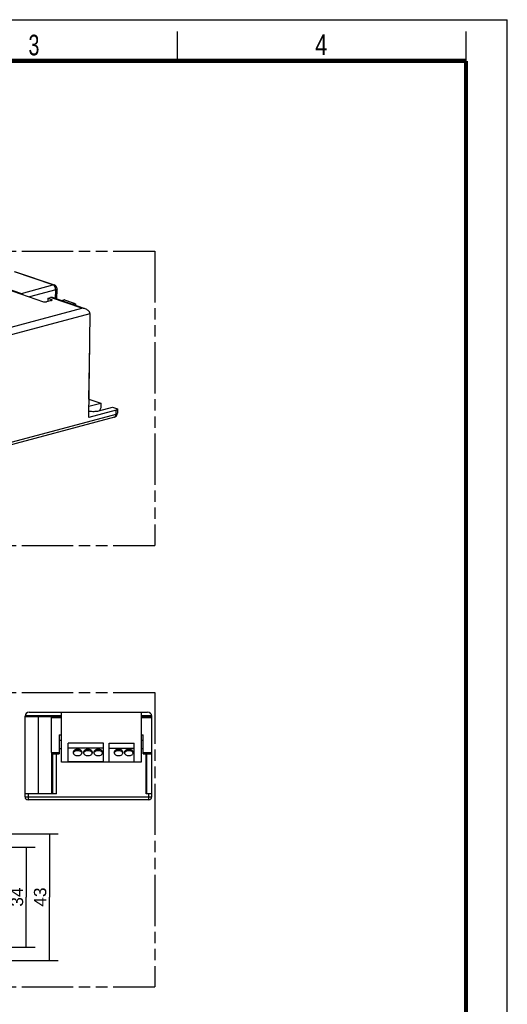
# Model space of a CAD drawing. Header units: millimetres. Extents: x 0 to 210, y 0 to 297.
# Tile 7 of 7: x 127 to 210, y 130 to 297. Entities that reach past the tile are written whole.
import ezdxf
from ezdxf.enums import TextEntityAlignment as Align

# ---------------------------------------------------------------- set-up
doc = ezdxf.new("R2010")
doc.units = ezdxf.units.MM
doc.header["$LTSCALE"] = 19.36
doc.linetypes.add('PHANTOM', pattern=[0.8, 0.45, -0.05, 0.1, -0.05, 0.1, -0.05])
doc.layers.get('0').update_dxf_attribs({"linetype": 'CONTINUOUS'})
doc.layers.add('DEFAULT_3', color=7, linetype='PHANTOM')
doc.layers.add('Z_DIM_2D', color=7, linetype='CONTINUOUS')
doc.styles.add('TEXTSTYLE_2', font='txt', dxfattribs={"width": 0.75})
doc.styles.add('TEXTSTYLE_3', font='helveticaneueltw1g-ltcn.otf')
doc.dimstyles.new('DIMSTYLE_2', dxfattribs={"dimtxt": 2.1, "dimasz": 3.5, "dimexe": 1.5, "dimexo": 0, "dimgap": 0.525, "dimtad": 1, "dimdec": 3, "dimlfac": 2, "dimdsep": 46, "dimtxsty": 'TEXTSTYLE_3', "dimcen": 0.09, "dimclrt": 5, "dimadec": 0, "dimazin": 0, "dimtp": 0.3, "dimtm": 0.3, "dimtfac": 1, "dimtdec": 3, "dimtofl": 0, "dimtmove": 0, "dimatfit": 3, "dimfxl": 0, "dimtolj": 1, "dimarcsym": 0})

# ---------------------------------------------------------------- blocks, each defined once
blk = doc.blocks.new('*D2')
at = {"layer": 'Z_DIM_2D', "color": 2, "linetype": 'Continuous'}
for p, q in [((116.71, 158.68), (133.73, 158.68)), ((132.23, 158.68), (132.23, 147.93)), ((132.23, 137.18), (132.23, 147.93)), ((116.71, 137.18), (133.73, 137.18))]:
    blk.add_line(p, q, dxfattribs=at)
at = {"layer": 'Z_DIM_2D', "color": 5, "linetype": 'Continuous', "style": 'TEXTSTYLE_3'}
blk.add_text('43', height=2.1, rotation=90, dxfattribs=at).set_placement((131.71, 147.93), align=Align.CENTER)
blk = doc.blocks.new('_NONE')
blk = doc.blocks.new('*D7')
at = {"layer": 'Z_DIM_2D', "color": 2, "linetype": 'Continuous'}
for p, q in [((59.25, 156.43), (129.8, 156.43)), ((128.3, 156.43), (128.3, 147.93)), ((128.3, 139.43), (128.3, 147.93)), ((119.5, 139.43), (129.8, 139.43))]:
    blk.add_line(p, q, dxfattribs=at)
at = {"layer": 'Z_DIM_2D', "color": 5, "linetype": 'Continuous', "style": 'TEXTSTYLE_3'}
blk.add_text('34', height=2.1, rotation=90, dxfattribs=at).set_placement((127.78, 147.93), align=Align.CENTER)

msp = doc.modelspace()

# ---------------------------------------------------------------- linework, layer by layer
at = {"color": 2, "linetype": 'Continuous'}
for p, q in [((0, 297), (210, 297)), ((210, 0), (210, 297)), ((154, 290), (154, 295)), ((203, 290), (203, 295))]:
    msp.add_line(p, q, dxfattribs=at)
at = {"color": 7, "linetype": 'Continuous'}
for p, q in [((117.42748, 253.8205), (131.26411, 249.08583)), ((126.5085, 254.17552), (133.06401, 251.93233)), ((133.51497, 249.51228), (133.53733, 251.26108)), ((132.58363, 249.2939), (131.7586, 249.07367)), ((131.97291, 249.65992), (131.96612, 249.12907)), ((131.9732, 249.65982), (132.6048, 249.4437)), ((131.9733, 249.65979), (132.43637, 249.78339)), ((138.32479, 247.86644), (132.74227, 249.77669)), ((134.23415, 249.26619), (134.69801, 249.39001)), ((134.80752, 249.38753), (136.58629, 248.77887)), ((138.92176, 229.40357), (139.14637, 246.97466)), ((138.96487, 232.53975), (139.08082, 241.61027)), ((138.96487, 232.53975), (140.97082, 231.85335)), ((138.94616, 231.31291), (140.97082, 231.85335)), ((140.63835, 230.55372), (142.95877, 231.1731)), ((140.97082, 231.85335), (140.96229, 231.1864)), ((142.95877, 231.1731), (143.62142, 230.94635)), ((143.27777, 229.46544), (77.27476, 211.84737)), ((143.57909, 230.64675), (138.92176, 229.40357)), ((143.80571, 230.79976), (143.79719, 230.13281)), ((128.81361, 179.35269), (148.91361, 179.35269)), ((134.29711, 170.85269), (134.29711, 179.35269)), ((147.81361, 179.35269), (147.81361, 170.85269)), ((128.11361, 164.95269), (128.11361, 178.65269)), ((128.11361, 178.60269), (134.29711, 178.60269)), ((147.81361, 178.60269), (149.61361, 178.60269)), ((149.61361, 164.95269), (149.61361, 178.65269)), ((133.92212, 175.4665), (133.92212, 172.25269)), ((133.92212, 175.4665), (134.29712, 175.4665)), ((133.92212, 174.60269), (134.29712, 174.60269)), ((135.41361, 170.85269), (135.41361, 174.05269)), ((141.41361, 174.05269), (135.41361, 174.05269)), ((141.41361, 170.85269), (141.41361, 174.05269)), ((142.36361, 174.05269), (146.61361, 174.05269)), ((142.36361, 170.85269), (142.36361, 174.05269)), ((146.61361, 170.85269), (146.61361, 174.05269)), ((147.81232, 174.60269), (148.18611, 174.60269)), ((147.8126, 175.4665), (148.18611, 175.4665)), ((148.18611, 172.25269), (148.18611, 175.4665)), ((141.41361, 173.25269), (135.41361, 173.25269)), ((142.36361, 173.25269), (146.61361, 173.25269)), ((132.62879, 165.45269), (132.62879, 172.25269)), ((132.62879, 172.25269), (133.92212, 172.25269)), ((133.42212, 165.45269), (133.42212, 172.25269)), ((147.81345, 170.85269), (134.29711, 170.85269)), ((141.41361, 170.90269), (135.41361, 170.90269)), ((142.36361, 170.90269), (146.61361, 170.90269)), ((148.18611, 172.25269), (149.61361, 172.25269)), ((148.68611, 165.45269), (148.68611, 172.25269)), ((133.42212, 165.45269), (128.11361, 165.45269)), ((149.11361, 164.45269), (128.61361, 164.45269)), ((149.61361, 165.45269), (148.68611, 165.45269))]:
    msp.add_line(p, q, dxfattribs=at)
at = {"color": 9, "linetype": 'Continuous'}
for p, q in [((120.92766, 252.74871), (127.48317, 250.50552)), ((132.84591, 251.93698), (126.2904, 254.18017)), ((127.48317, 250.50552), (132.84591, 251.93698)), ((133.31071, 251.10807), (128.841, 249.91498)), ((133.29129, 249.58883), (133.31071, 251.10807)), ((137.73814, 247.96922), (132.43637, 249.78339)), ((132.60288, 249.29365), (132.6048, 249.4437)), ((136.5103, 248.76988), (134.69801, 249.39001)), ((119.71723, 243.15893), (137.73814, 247.96922)), ((139.12296, 247.00469), (82.68601, 231.94007)), ((77.56756, 212.36172), (143.57057, 229.9798)), ((143.57057, 229.9798), (143.57909, 230.64675)), ((134.29711, 178.69637), (128.11498, 178.69637)), ((130.41313, 165.45269), (130.41313, 178.60269)), ((134.29712, 178.35705), (132.5727, 178.35705)), ((149.61361, 178.35705), (147.81343, 178.35705)), ((149.61225, 178.69644), (147.81361, 178.69644)), ((132.59364, 172.49833), (133.92212, 172.49833)), ((134.29712, 173.10266), (133.92212, 173.10266)), ((148.18611, 173.10265), (147.81294, 173.10265)), ((148.18611, 172.49833), (149.61361, 172.49833)), ((132.77869, 172.25269), (132.77869, 165.45269)), ((148.74561, 172.25269), (148.74561, 165.45269)), ((128.11361, 164.95269), (149.61361, 164.95269)), ((128.61361, 165.45269), (128.61361, 164.45269)), ((149.11361, 164.45269), (149.11361, 165.45269))]:
    msp.add_line(p, q, dxfattribs=at)
at = {"color": 7, "linetype": 'Continuous', "const_width": 0.7}
for points in [[(7, 290), (203, 290)], [(203, 7), (203, 290)]]:
    msp.add_lwpolyline(points, dxfattribs=at)
at = {"color": 7, "linetype": 'Continuous'}
for centre, radius, start, end in [((132.83734, 251.26999), 0.70006, 359.2706535, 71.1068521), ((140.10662, 231.12369), 0.83035, 318.8795405, 321.2190704), ((143.09719, 230.1418), 0.70006, 284.9488635, 359.2641649), ((128.81361, 178.65269), 0.7, 90, 180), ((148.91361, 178.65269), 0.7, 0, 90), ((136.68842, 172.31208), 0.40031, 159.6470553, 166.5104483), ((137.38766, 172.31175), 0.4015, 13.4945719, 20.9715354), ((138.43842, 172.31208), 0.40031, 159.6470553, 166.5104483), ((139.13766, 172.31175), 0.4015, 13.4945719, 20.9715354), ((140.18842, 172.31208), 0.40031, 159.6470553, 166.5104483), ((140.88766, 172.31175), 0.4015, 13.4945719, 20.9715354), ((143.63842, 172.31208), 0.40031, 159.6470553, 166.5104483), ((144.33766, 172.31175), 0.4015, 13.4945719, 20.9715354), ((145.38842, 172.31208), 0.40031, 159.6470553, 166.5104483), ((146.08766, 172.31175), 0.4015, 13.4945719, 20.9715354), ((128.61361, 164.95269), 0.5, 180, 270), ((149.11361, 164.95269), 0.5, 270, 360)]:
    msp.add_arc(centre, radius, start, end, dxfattribs=at)
for centre, major_axis, ratio, start_param, end_param in [((138.76606, 210.11546), (-0.1295, 168.71053), 0.012429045, 1.341048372, 1.341720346), ((130.41313, 149.97708), (0, 126.93518), 0.017455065, -1.392428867, -1.345312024)]:
    msp.add_ellipse(centre, major_axis=major_axis, ratio=ratio, start_param=start_param, end_param=end_param, dxfattribs=at)
at = {"color": 9, "linetype": 'Continuous'}
for points, knots in [([(132.84591, 251.93698), (132.88223, 251.94668), (132.95619, 251.95664), (133.03001, 251.94396), (133.06401, 251.93233)], [0, 0, 0, 0, 0.511251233, 1, 1, 1, 1]), ([(133.31071, 251.10807), (133.31186, 251.19792), (133.28866, 251.37887), (133.19168, 251.62616), (133.04512, 251.82504), (132.91303, 251.91401), (132.84591, 251.93698)], [0, 0, 0, 0, 0.269126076, 0.539227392, 0.787533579, 1, 1, 1, 1]), ([(133.53733, 251.26108), (133.53714, 251.24578), (133.52241, 251.21076), (133.47332, 251.17075), (133.40083, 251.135), (133.34309, 251.11671), (133.31071, 251.10807)], [0, 0, 0, 0, 0.159758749, 0.369934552, 0.650124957, 1, 1, 1, 1]), ([(127.32827, 250.43364), (127.34064, 250.44193), (127.38918, 250.47193), (127.44243, 250.49465), (127.48317, 250.50552)], [0, 0, 0, 0, 0.261016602, 1, 1, 1, 1]), ([(127.48317, 250.50552), (127.50845, 250.49687), (127.61609, 250.44729), (127.70314, 250.36039), (127.75693, 250.28681)], [0, 0, 0, 0, 0.226693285, 1, 1, 1, 1]), ([(143.27777, 229.46544), (143.32059, 229.47687), (143.40563, 229.52284), (143.49882, 229.6425), (143.55678, 229.80026), (143.56978, 229.91796), (143.57057, 229.9798)], [0, 0, 0, 0, 0.21060905, 0.442496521, 0.706080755, 1, 1, 1, 1]), ([(143.57057, 229.9798), (143.60295, 229.98844), (143.66069, 230.00673), (143.73318, 230.04248), (143.78227, 230.08249), (143.797, 230.11751), (143.79719, 230.13281)], [0, 0, 0, 0, 0.349875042, 0.630065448, 0.840241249, 1, 1, 1, 1])]:
    msp.add_open_spline(points, degree=3, knots=knots, dxfattribs=at)
at = {"color": 7, "linetype": 'Continuous'}
for points, knots in [([(132.74132, 249.77701), (132.69372, 249.7933), (132.59038, 249.81105), (132.48683, 249.7971), (132.43598, 249.78353)], [0, 0, 0, 0, 0.488711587, 1, 1, 1, 1]), ([(132.58363, 249.2939), (132.59982, 249.29822), (132.62894, 249.30775), (132.67058, 249.32724), (132.69669, 249.35319), (132.69693, 249.37041)], [0, 0, 0, 0, 0.353402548, 0.636825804, 1, 1, 1, 1]), ([(132.69693, 249.37041), (132.69713, 249.3856), (132.67702, 249.4097), (132.64228, 249.42932), (132.61823, 249.4391), (132.6048, 249.4437)], [0, 0, 0, 0, 0.372203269, 0.652289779, 1, 1, 1, 1]), ([(134.80657, 249.38786), (134.7981, 249.39076), (134.76249, 249.39994), (134.72431, 249.39733), (134.69754, 249.39019)], [0, 0, 0, 0, 0.244228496, 1, 1, 1, 1]), ([(131.26411, 249.08583), (131.2998, 249.07362), (131.38062, 249.05647), (131.50753, 249.04618), (131.63656, 249.05038), (131.72045, 249.06349), (131.7586, 249.07367)], [0, 0, 0, 0, 0.226466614, 0.492870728, 0.763028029, 1, 1, 1, 1]), ([(136.5103, 248.76988), (136.48395, 248.75501), (136.392, 248.6995), (136.30594, 248.63201), (136.25496, 248.57392)], [0, 0, 0, 0, 0.281358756, 1, 1, 1, 1]), ([(136.5103, 248.76988), (136.52198, 248.77647), (136.54722, 248.78582), (136.57428, 248.78301), (136.5863, 248.77888)], [0, 0, 0, 0, 0.513427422, 1, 1, 1, 1]), ([(136.5863, 248.77888), (136.62187, 248.76668), (136.6654, 248.7089), (136.69016, 248.62032), (136.69482, 248.56435), (136.69475, 248.53469)], [0, 0, 0, 0, 0.404197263, 0.681231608, 1, 1, 1, 1]), ([(139.1088, 247.05986), (139.10112, 247.15598), (139.03897, 247.34778), (138.84951, 247.57891), (138.6041, 247.75296), (138.41979, 247.83393), (138.3248, 247.86645)], [0, 0, 0, 0, 0.244296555, 0.493188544, 0.745635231, 1, 1, 1, 1]), ([(139.1088, 247.05986), (139.1092, 247.05482), (139.11145, 247.03592), (139.11679, 247.01724), (139.12296, 247.00469)], [0, 0, 0, 0, 0.26555026, 1, 1, 1, 1]), ([(140.96229, 231.1864), (140.96163, 231.13449), (140.94045, 230.92688), (140.85192, 230.72555), (140.75392, 230.6036)], [0, 0, 0, 0, 0.249144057, 1, 1, 1, 1]), ([(143.62142, 230.94635), (143.6483, 230.93715), (143.69612, 230.91819), (143.75559, 230.88312), (143.79511, 230.84485), (143.80588, 230.81351), (143.80571, 230.79976)], [0, 0, 0, 0, 0.344522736, 0.621591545, 0.833325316, 1, 1, 1, 1]), ([(138.93489, 230.51145), (139.07663, 230.48609), (139.37126, 230.4518), (139.81443, 230.44192), (140.24152, 230.47196), (140.51382, 230.52048), (140.63835, 230.55372)], [0, 0, 0, 0, 0.251907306, 0.517811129, 0.774499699, 1, 1, 1, 1]), ([(143.80571, 230.79976), (143.80552, 230.78446), (143.79079, 230.74944), (143.74171, 230.70943), (143.66922, 230.67369), (143.61148, 230.65539), (143.57909, 230.64675)], [0, 0, 0, 0, 0.159757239, 0.36992916, 0.650120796, 1, 1, 1, 1]), ([(132.49966, 178.60269), (132.52896, 178.60269), (132.55174, 178.54704), (132.56247, 178.49503), (132.57061, 178.4354), (132.57257, 178.38917), (132.5727, 178.35705)], [0, 0, 0, 0, 0.331056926, 0.4741508, 0.6371704, 1, 1, 1, 1]), ([(132.59364, 172.49833), (132.59373, 172.46678), (132.59542, 172.42099), (132.60065, 172.36307), (132.60528, 172.32626), (132.61025, 172.29666), (132.61507, 172.27327), (132.61913, 172.26124), (132.62217, 172.25269), (132.62416, 172.25269)], [0, 0, 0, 0, 0.379836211, 0.550919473, 0.700941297, 0.824599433, 0.917377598, 0.976062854, 1, 1, 1, 1]), ([(137.03861, 173.02401), (136.94199, 173.02401), (136.75451, 172.99859), (136.50898, 172.88822), (136.35934, 172.73846), (136.29874, 172.59977), (136.28862, 172.5285), (136.28862, 172.49368)], [0, 0, 0, 0, 0.287460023, 0.554315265, 0.789053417, 0.896407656, 1, 1, 1, 1]), ([(136.28862, 172.49368), (136.28862, 172.45886), (136.29873, 172.3876), (136.35934, 172.2489), (136.50898, 172.09914), (136.75451, 171.98877), (136.94199, 171.96335), (137.03861, 171.96335)], [0, 0, 0, 0, 0.103589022, 0.210939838, 0.445677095, 0.712539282, 1, 1, 1, 1]), ([(136.3131, 172.45131), (136.33481, 172.50988), (136.41015, 172.62388), (136.58194, 172.74924), (136.79838, 172.82916), (136.95736, 172.84723), (137.03861, 172.84723)], [0, 0, 0, 0, 0.214838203, 0.455499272, 0.720558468, 1, 1, 1, 1]), ([(137.78861, 172.49368), (137.78861, 172.5285), (137.77849, 172.59976), (137.71789, 172.73846), (137.56825, 172.88822), (137.32272, 172.99859), (137.13524, 173.02401), (137.03861, 173.02401)], [0, 0, 0, 0, 0.103589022, 0.210939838, 0.445677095, 0.712539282, 1, 1, 1, 1]), ([(137.03861, 172.84723), (137.11147, 172.84723), (137.25493, 172.83232), (137.50629, 172.75126), (137.66931, 172.62544), (137.73093, 172.52084)], [0, 0, 0, 0, 0.275882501, 0.540274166, 1, 1, 1, 1]), ([(137.03861, 171.96335), (137.13524, 171.96335), (137.32272, 171.98877), (137.56824, 172.09914), (137.71789, 172.2489), (137.77849, 172.38759), (137.78861, 172.45886), (137.78861, 172.49368)], [0, 0, 0, 0, 0.287460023, 0.554315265, 0.789053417, 0.896407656, 1, 1, 1, 1]), ([(138.78861, 173.02401), (138.69199, 173.02401), (138.50451, 172.99859), (138.25898, 172.88822), (138.10934, 172.73846), (138.04874, 172.59977), (138.03862, 172.5285), (138.03862, 172.49368)], [0, 0, 0, 0, 0.287460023, 0.554315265, 0.789053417, 0.896407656, 1, 1, 1, 1]), ([(138.03862, 172.49368), (138.03862, 172.45886), (138.04873, 172.3876), (138.10934, 172.2489), (138.25898, 172.09914), (138.50451, 171.98877), (138.69199, 171.96335), (138.78861, 171.96335)], [0, 0, 0, 0, 0.103589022, 0.210939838, 0.445677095, 0.712539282, 1, 1, 1, 1]), ([(138.0631, 172.45131), (138.08481, 172.50988), (138.16015, 172.62388), (138.33194, 172.74924), (138.54838, 172.82916), (138.70736, 172.84723), (138.78861, 172.84723)], [0, 0, 0, 0, 0.214838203, 0.455499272, 0.720558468, 1, 1, 1, 1]), ([(139.53861, 172.49368), (139.53861, 172.5285), (139.52849, 172.59976), (139.46789, 172.73846), (139.31825, 172.88822), (139.07272, 172.99859), (138.88524, 173.02401), (138.78861, 173.02401)], [0, 0, 0, 0, 0.103589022, 0.210939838, 0.445677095, 0.712539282, 1, 1, 1, 1]), ([(138.78861, 172.84723), (138.86147, 172.84723), (139.00493, 172.83232), (139.25629, 172.75126), (139.41931, 172.62544), (139.48093, 172.52084)], [0, 0, 0, 0, 0.275882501, 0.540274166, 1, 1, 1, 1]), ([(138.78861, 171.96335), (138.88524, 171.96335), (139.07272, 171.98877), (139.31824, 172.09914), (139.46789, 172.2489), (139.52849, 172.38759), (139.53861, 172.45886), (139.53861, 172.49368)], [0, 0, 0, 0, 0.287460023, 0.554315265, 0.789053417, 0.896407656, 1, 1, 1, 1]), ([(140.53861, 173.02401), (140.44199, 173.02401), (140.25451, 172.99859), (140.00898, 172.88822), (139.85934, 172.73846), (139.79874, 172.59977), (139.78862, 172.5285), (139.78862, 172.49368)], [0, 0, 0, 0, 0.287460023, 0.554315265, 0.789053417, 0.896407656, 1, 1, 1, 1]), ([(139.78862, 172.49368), (139.78862, 172.45886), (139.79873, 172.3876), (139.85934, 172.2489), (140.00898, 172.09914), (140.25451, 171.98877), (140.44199, 171.96335), (140.53861, 171.96335)], [0, 0, 0, 0, 0.103589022, 0.210939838, 0.445677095, 0.712539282, 1, 1, 1, 1]), ([(139.8131, 172.45131), (139.83481, 172.50988), (139.91015, 172.62388), (140.08194, 172.74924), (140.29838, 172.82916), (140.45736, 172.84723), (140.53861, 172.84723)], [0, 0, 0, 0, 0.214838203, 0.455499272, 0.720558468, 1, 1, 1, 1]), ([(141.28861, 172.49368), (141.28861, 172.5285), (141.27849, 172.59976), (141.21789, 172.73846), (141.06825, 172.88822), (140.82272, 172.99859), (140.63524, 173.02401), (140.53861, 173.02401)], [0, 0, 0, 0, 0.103589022, 0.210939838, 0.445677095, 0.712539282, 1, 1, 1, 1]), ([(140.53861, 172.84723), (140.61147, 172.84723), (140.75493, 172.83232), (141.00629, 172.75126), (141.16931, 172.62544), (141.23093, 172.52084)], [0, 0, 0, 0, 0.275882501, 0.540274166, 1, 1, 1, 1]), ([(140.53861, 171.96335), (140.63524, 171.96335), (140.82272, 171.98877), (141.06824, 172.09914), (141.21789, 172.2489), (141.27849, 172.38759), (141.28861, 172.45886), (141.28861, 172.49368)], [0, 0, 0, 0, 0.287460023, 0.554315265, 0.789053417, 0.896407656, 1, 1, 1, 1]), ([(143.98861, 173.02401), (143.89199, 173.02401), (143.70451, 172.99859), (143.45898, 172.88822), (143.30934, 172.73846), (143.24874, 172.59977), (143.23862, 172.5285), (143.23862, 172.49368)], [0, 0, 0, 0, 0.287460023, 0.554315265, 0.789053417, 0.896407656, 1, 1, 1, 1]), ([(143.23862, 172.49368), (143.23862, 172.45886), (143.24873, 172.3876), (143.30934, 172.2489), (143.45898, 172.09914), (143.70451, 171.98877), (143.89199, 171.96335), (143.98861, 171.96335)], [0, 0, 0, 0, 0.103589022, 0.210939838, 0.445677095, 0.712539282, 1, 1, 1, 1]), ([(143.2631, 172.45131), (143.28481, 172.50988), (143.36015, 172.62388), (143.53194, 172.74924), (143.74838, 172.82916), (143.90736, 172.84723), (143.98861, 172.84723)], [0, 0, 0, 0, 0.214838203, 0.455499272, 0.720558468, 1, 1, 1, 1]), ([(144.73861, 172.49368), (144.73861, 172.5285), (144.72849, 172.59976), (144.66789, 172.73846), (144.51825, 172.88822), (144.27272, 172.99859), (144.08524, 173.02401), (143.98861, 173.02401)], [0, 0, 0, 0, 0.103589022, 0.210939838, 0.445677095, 0.712539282, 1, 1, 1, 1]), ([(143.98861, 172.84723), (144.06147, 172.84723), (144.20493, 172.83232), (144.45629, 172.75126), (144.61931, 172.62544), (144.68093, 172.52084)], [0, 0, 0, 0, 0.275882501, 0.540274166, 1, 1, 1, 1]), ([(143.98861, 171.96335), (144.08524, 171.96335), (144.27272, 171.98877), (144.51824, 172.09914), (144.66789, 172.2489), (144.72849, 172.38759), (144.73861, 172.45886), (144.73861, 172.49368)], [0, 0, 0, 0, 0.287460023, 0.554315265, 0.789053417, 0.896407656, 1, 1, 1, 1]), ([(145.73861, 173.02401), (145.64199, 173.02401), (145.45451, 172.99859), (145.20898, 172.88822), (145.05934, 172.73846), (144.99874, 172.59977), (144.98862, 172.5285), (144.98862, 172.49368)], [0, 0, 0, 0, 0.287460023, 0.554315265, 0.789053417, 0.896407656, 1, 1, 1, 1]), ([(144.98862, 172.49368), (144.98862, 172.45886), (144.99873, 172.3876), (145.05934, 172.2489), (145.20898, 172.09914), (145.45451, 171.98877), (145.64199, 171.96335), (145.73861, 171.96335)], [0, 0, 0, 0, 0.103589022, 0.210939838, 0.445677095, 0.712539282, 1, 1, 1, 1]), ([(145.0131, 172.45131), (145.03481, 172.50988), (145.11015, 172.62388), (145.28194, 172.74924), (145.49838, 172.82916), (145.65736, 172.84723), (145.73861, 172.84723)], [0, 0, 0, 0, 0.214838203, 0.455499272, 0.720558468, 1, 1, 1, 1]), ([(146.48861, 172.49368), (146.48861, 172.5285), (146.47849, 172.59976), (146.41789, 172.73846), (146.26825, 172.88822), (146.02272, 172.99859), (145.83524, 173.02401), (145.73861, 173.02401)], [0, 0, 0, 0, 0.103589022, 0.210939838, 0.445677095, 0.712539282, 1, 1, 1, 1]), ([(145.73861, 172.84723), (145.81147, 172.84723), (145.95493, 172.83232), (146.20629, 172.75126), (146.36931, 172.62544), (146.43093, 172.52084)], [0, 0, 0, 0, 0.275882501, 0.540274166, 1, 1, 1, 1]), ([(145.73861, 171.96335), (145.83524, 171.96335), (146.02272, 171.98877), (146.26824, 172.09914), (146.41789, 172.2489), (146.47849, 172.38759), (146.48861, 172.45886), (146.48861, 172.49368)], [0, 0, 0, 0, 0.287460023, 0.554315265, 0.789053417, 0.896407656, 1, 1, 1, 1])]:
    msp.add_open_spline(points, degree=3, knots=knots, dxfattribs=at)
for points in [[(138.3248, 247.86645), (138.13697, 247.93075), (137.93661, 247.96433), (137.73814, 247.96922)], [(139.12296, 247.00469), (139.12492, 247.00071), (139.12713, 246.99685), (139.1296, 246.99317)], [(139.1296, 246.99317), (139.13424, 246.98625), (139.13989, 246.97988), (139.14637, 246.97466)], [(137.73093, 172.52084), (137.74322, 172.49998), (137.75391, 172.47806), (137.76256, 172.45545)], [(139.48093, 172.52084), (139.49322, 172.49998), (139.50391, 172.47806), (139.51256, 172.45545)], [(141.23093, 172.52084), (141.24322, 172.49998), (141.25391, 172.47806), (141.26256, 172.45545)], [(144.68093, 172.52084), (144.69322, 172.49998), (144.70391, 172.47806), (144.71256, 172.45545)], [(146.43093, 172.52084), (146.44322, 172.49998), (146.45391, 172.47806), (146.46256, 172.45545)]]:
    msp.add_open_spline(points, degree=3, dxfattribs=at)
at = {"layer": 'DEFAULT_3', "color": 91, "linetype": 'PHANTOM', "true_color": 0x80ff80}
for p, q in [((50.12864, 257.68), (150.12864, 257.68)), ((150.12864, 257.68), (150.12864, 207.68)), ((50.12864, 207.68), (150.12864, 207.68)), ((50.12864, 182.68), (150.12864, 182.68)), ((150.12864, 182.68), (150.12864, 132.68)), ((50.12864, 132.68), (150.12864, 132.68))]:
    msp.add_line(p, q, dxfattribs=at)

# ---------------------------------------------------------------- texts
at = {"color": 5, "linetype": 'Continuous', "style": 'TEXTSTYLE_2'}
for s, width, p in [('3', 0.714286, (128.68391, 290.94286)), ('4', 0.785714, (177.38314, 290.99105))]:
    msp.add_text(s, height=3.5, dxfattribs=dict(at, width=width)).set_placement(p)

# ---------------------------------------------------------------- dimensions: what is measured, and where the dimension line sits
at = {"layer": 'Z_DIM_2D', "color": 2, "linetype": 'Continuous'}
for base, p1, p2, picture, middle in [((132.23339, 137.17605), (116.70995, 158.67605), (116.70995, 137.17605), '*D2', (132.23339, 147.91038)), ((128.3011, 139.42605), (59.2491, 156.42605), (119.4991, 139.42605), '*D7', (128.3011, 147.93388))]:
    dim = msp.add_linear_dim(base=base, p1=p1, p2=p2, angle=270, dimstyle='DIMSTYLE_2', override={"dimblk1": 'NONE', "dimblk2": 'NONE', "dimsah": 1}, dxfattribs=at)
    dim.commit()
    dim.dimension.update_dxf_attribs({"geometry": picture, "text_midpoint": middle, "dimtype": 160})

doc.saveas('drawing.dxf')
